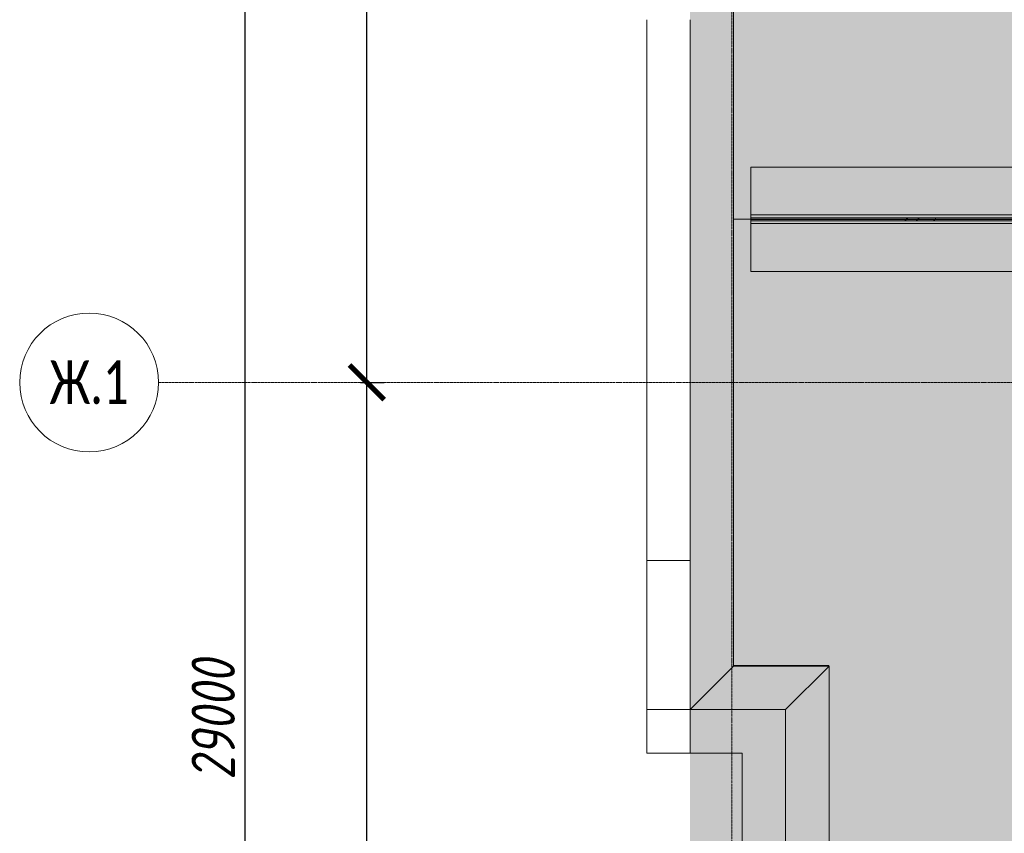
# Model space of a CAD drawing. Header units: millimetres. Extents: x -26888115 to 7466299, y -86687 to 22081.
# Tile 11 of 208: x 31815 to 37488, y -34697 to -30009. Entities that reach past the tile are written whole.
import ezdxf

# ---------------------------------------------------------------- set-up
doc = ezdxf.new("R2010")
doc.units = ezdxf.units.MM
doc.linetypes.add('-D1d1-15x02', pattern=[19, 15, -2, 0, -2])
doc.layers.get('Defpoints').update_dxf_attribs({"color": 31})
for name, color, linetype, lineweight in [('_0', 7, 'Continuous', 13), ('A-200-M_WALL', 7, 'Continuous', 5), ('A-214-M_CURT_WALL', 7, 'Continuous', 5), ('A-230-M_FLOOR', 7, 'Continuous', 5), ('A-270-M_ROOF', 7, 'Continuous', 5), ('Балясины', 7, 'Continuous', 5), ('Ограждение', 7, 'Continuous', 5), ('Оси', 7, 'Continuous', 5), ('Поручни', 7, 'Continuous', 5)]:
    doc.layers.add(name, color=color, linetype=linetype, lineweight=lineweight)
doc.styles.add('Calibri Light', font='Calibri light.ttf', dxfattribs={"width": 0.75, "height": 250})
doc.styles.add('fl_iso paper', font='isocpeur.ttf', dxfattribs={"width": 0.8, "oblique": 10})
doc.dimstyles.new('In tre 1_100', dxfattribs={"dimscale": 100, "dimtxt": 2.5, "dimasz": 2, "dimexe": 1, "dimexo": 0.7, "dimgap": 0.6, "dimtad": 1, "dimdec": 0, "dimrnd": 5, "dimzin": 0, "dimdsep": 46, "dimtxsty": 'fl_iso paper', "dimblk": 'ARCHTICK', "dimcen": 0, "dimdle": 1, "dimadec": 0, "dimazin": 0, "dimtfac": 1, "dimtdec": 0, "dimtofl": 0, "dimtmove": 1, "dimatfit": 3, "dimldrblk": 'DOT', "dimfxl": 40, "dimtfillclr": 256, "dimtolj": 1, "dimtzin": 0, "dimarcsym": 1})
pattern_1 = [(45, (-100, 100), (-282.843, 282.843), [200, -600]), (45, (-300, 0), (-282.843, 282.843), [600, -200]), (45, (100, -100), (-282.843, 282.843), [200, -600])]

# ---------------------------------------------------------------- blocks, each defined once
blk = doc.blocks.new('_ArchTick')
at = {"color": 0, "linetype": 'ByBlock', "lineweight": 9, "const_width": 0.15}
blk.add_lwpolyline([(-0.5, -0.5), (0.5, 0.5)], dxfattribs=at)
blk = doc.blocks.new('*D258')
at = {"layer": 'Defpoints', "color": 0, "transparency": 16777216}
for p in [(33009.2, -19899.4), (33115.2, -19899.4), (33009.2, -48899.4)]:
    blk.add_point(p, dxfattribs=at)
at = {"layer": 'Оси', "color": 0, "lineweight": -2, "transparency": 16777216}
for p, q in [((33115.2, -48999.4), (33115.2, -19799.4)), ((33079.2, -19899.4), (33215.2, -19899.4)), ((33079.2, -48899.4), (33215.2, -48899.4))]:
    blk.add_line(p, q, dxfattribs=at)
at = {"layer": 'Оси', "color": 0, "lineweight": -2, "transparency": 16777216, "xscale": 200, "yscale": 200, "zscale": 200}
for p, rotation in [((33115.2, -19899.4), 90), ((33115.2, -48899.4), 270)]:
    blk.add_blockref('_ArchTick', p, dxfattribs=dict(at, rotation=rotation))
at = {"layer": 'Оси', "color": 0, "transparency": 16777216, "insert": (32930.2, -34041.9), "char_height": 250, "attachment_point": 5, "rotation": 90, "style": 'fl_iso paper'}
blk.add_mtext('\\A1;29000', dxfattribs=at)
blk = doc.blocks.new('_DOT')
at = {"color": 0, "linetype": 'ByBlock'}
blk.add_line((-0.5, 0), (-1, 0), dxfattribs=at)
at = {"color": 0, "linetype": 'ByBlock', "const_width": 0.5}
blk.add_lwpolyline([(-0.25, 0, 1), (0.25, 0, 1)], format="xyb", close=True, dxfattribs=at)
blk = doc.blocks.new('Ось сетки - 8D-802830-30_AS_m_L05_ 07_ 09')
at = {"layer": 'Оси'}
blk.add_circle((0, 0), 4, dxfattribs=at)
blk = doc.blocks.new('*D264')
at = {"layer": 'Defpoints', "color": 0, "transparency": 16777216}
for p in [(33709.2, -32099.4), (33815.2, -32099.4), (33709.2, -40499.4)]:
    blk.add_point(p, dxfattribs=at)
at = {"layer": 'Оси', "color": 0, "lineweight": -2, "transparency": 16777216}
for p, q in [((33815.2, -40599.4), (33815.2, -31999.4)), ((33779.2, -32099.4), (33915.2, -32099.4)), ((33779.2, -40499.4), (33915.2, -40499.4))]:
    blk.add_line(p, q, dxfattribs=at)
at = {"layer": 'Оси', "color": 0, "lineweight": -2, "transparency": 16777216, "xscale": 200, "yscale": 200, "zscale": 200}
for p, rotation in [((33815.2, -32099.4), 90), ((33815.2, -40499.4), 270)]:
    blk.add_blockref('_ArchTick', p, dxfattribs=dict(at, rotation=rotation))
at = {"layer": 'Оси', "color": 0, "transparency": 16777216, "insert": (33630.2, -36299.4), "char_height": 250, "attachment_point": 5, "rotation": 90, "style": 'fl_iso paper'}
blk.add_mtext('\\A1;8400', dxfattribs=at)
blk = doc.blocks.new('*D265')
at = {"layer": 'Defpoints', "color": 0, "transparency": 16777216}
for p in [(33709.2, -23699.4), (33815.2, -23699.4), (33709.2, -32099.4)]:
    blk.add_point(p, dxfattribs=at)
at = {"layer": 'Оси', "color": 0, "lineweight": -2, "transparency": 16777216}
for p, q in [((33815.2, -32199.4), (33815.2, -23599.4)), ((33779.2, -23699.4), (33915.2, -23699.4)), ((33779.2, -32099.4), (33915.2, -32099.4))]:
    blk.add_line(p, q, dxfattribs=at)
at = {"layer": 'Оси', "color": 0, "lineweight": -2, "transparency": 16777216, "xscale": 200, "yscale": 200, "zscale": 200}
for p, rotation in [((33815.2, -23699.4), 90), ((33815.2, -32099.4), 270)]:
    blk.add_blockref('_ArchTick', p, dxfattribs=dict(at, rotation=rotation))
at = {"layer": 'Оси', "color": 0, "transparency": 16777216, "insert": (33630.2, -27899.4), "char_height": 250, "attachment_point": 5, "rotation": 90, "style": 'fl_iso paper'}
blk.add_mtext('\\A1;8400', dxfattribs=at)
blk = doc.blocks.new('Rectangular Mullion - R_StandardFrame_50Wx250H_ALU-5685953-50_AS_Plan_33_Пентхаус')
at = {"layer": 'A-214-M_CURT_WALL'}
for p, q in [((-750, 15855), (-500, 15855)), ((-750, 14745), (-750, 15855)), ((-500, 14745), (-500, 15855)), ((-500, 14745), (-750, 14745))]:
    blk.add_line(p, q, dxfattribs=at)
blk = doc.blocks.new('Rectangular Mullion - R_StandardFrame_50Wx250H_ALU-5685951-50_AS_Plan_33_Пентхаус')
at = {"layer": 'A-214-M_CURT_WALL'}
for p, q in [((-750, 14745), (-750, 14995)), ((50, 14995), (-750, 14995)), ((-200, 14745), (-750, 14745))]:
    blk.add_line(p, q, dxfattribs=at)
blk = doc.blocks.new('Rectangular Mullion - R_StandardFrame_50Wx250H_ALU-3638705-50_AS_Plan_33_Пентхаус')
at = {"layer": 'A-214-M_CURT_WALL'}
for p, q in [((50, 14995), (50, 12695)), ((-200, 14745), (-200, 12695)), ((50, 12695), (-200, 12695))]:
    blk.add_line(p, q, dxfattribs=at)
blk = doc.blocks.new('Rectangular Mullion - R_StandardFrame_50Wx250H_ALU-3638561-50_AS_Plan_33_Пентхаус')
at = {"layer": 'A-214-M_CURT_WALL'}
for p, q in [((-750, 27120), (-750, 28270)), ((-500, 27120), (-500, 28270))]:
    blk.add_line(p, q, dxfattribs=at)
blk = doc.blocks.new('Rectangular Mullion - R_StandardFrame_50Wx250H_ALU-3638576-50_AS_Plan_33_Пентхаус')
at = {"layer": 'A-214-M_CURT_WALL'}
for p, q in [((-750, 15855), (-750, 17820)), ((-500, 15855), (-500, 17820)), ((-500, 15855), (-750, 15855))]:
    blk.add_line(p, q, dxfattribs=at)
blk = doc.blocks.new('Ограждение - Ограждение-5483856-50_AS_Plan_33_Пентхаус')
at = {"layer": 'Поручни'}
for p, q in [((-37190, 29120), (-37190, 15170)), ((-37190, 15170), (-37440, 14920)), ((-37190, 15170), (-36640, 15170)), ((-36640, 15170), (-36890, 14920)), ((-36640, 15170), (-36640, 12570))]:
    blk.add_line(p, q, dxfattribs=at)
blk = doc.blocks.new('RST_AR_KMN_R22_B1_FCD_rvt-1-50_AS_Plan_33_Пентхаус')
at = {"layer": 'A-214-M_CURT_WALL', "lineweight": 5}
for name, p in [('Rectangular Mullion - R_StandardFrame_50Wx250H_ALU-3638561-50_AS_Plan_33_Пентхаус', (0, -9300)), ('Rectangular Mullion - R_StandardFrame_50Wx250H_ALU-3638576-50_AS_Plan_33_Пентхаус', (0, 0)), ('Rectangular Mullion - R_StandardFrame_50Wx250H_ALU-5685953-50_AS_Plan_33_Пентхаус', (0, 0)), ('Rectangular Mullion - R_StandardFrame_50Wx250H_ALU-5685951-50_AS_Plan_33_Пентхаус', (0, 0)), ('Rectangular Mullion - R_StandardFrame_50Wx250H_ALU-3638705-50_AS_Plan_33_Пентхаус', (0, 0))]:
    blk.add_blockref(name, p, dxfattribs=at)
at = {"layer": 'Ограждение', "lineweight": 5}
blk.add_blockref('Ограждение - Ограждение-5483856-50_AS_Plan_33_Пентхаус', (36940, 75), dxfattribs=at)
blk = doc.blocks.new('Ограждение - Ограждение-5593861-50_AS_Plan_33_Пентхаус')
at = {"layer": 'Ограждение', "true_color": 0x787878}
h = blk.add_hatch(dxfattribs=at)
h.set_pattern_fill('FP_22', color=8, style=0, pattern_type=2)
h.set_pattern_definition(pattern_1)
h.paths.add_polyline_path([(5980.2, 17820.5), (5980.2, 17828.5), (-150, 17828.5), (-150, 17820.5), (4767.6, 17820.5)])
h = blk.add_hatch(dxfattribs=at)
h.set_pattern_fill('FP_22', color=8, style=0, pattern_type=2)
h.set_pattern_definition(pattern_1)
h.paths.add_polyline_path([(5980.2, 17811.5), (5980.2, 17819.5), (-150, 17819.5), (-150, 17811.5), (4767.6, 17811.5)])
at = {"layer": 'Поручни'}
for p, q in [((-150, 17829), (-150, 17845)), ((5980.2, 17845), (-150, 17845)), ((-150, 17829), (5980.2, 17829)), ((-150, 17820.5), (-150, 17828.5)), ((-150, 17828.5), (5980.2, 17828.5)), ((-150, 17819.5), (-150, 17820.5)), ((-150, 17820.5), (5980.2, 17820.5)), ((-150, 17811.5), (-150, 17819.5)), ((-150, 17819.5), (5980.2, 17819.5)), ((-150, 17811.5), (5980.2, 17811.5)), ((-150, 17795), (-150, 17811)), ((-150, 17811), (5971.7, 17811)), ((-150, 17795), (5971.7, 17795))]:
    blk.add_line(p, q, dxfattribs=at)

msp = doc.modelspace()

# ---------------------------------------------------------------- hatches: boundary and pattern name
at = {"layer": '_0', "transparency": 33554534}
h = msp.add_hatch(color=252, dxfattribs=at)
h.dxf.hatch_style = 1
h.paths.add_polyline_path([(35678, -49484.4), (73628, -49484.4), (73628, -19534.4), (35678, -19534.4)])
h.paths.add_polyline_path([(44578, -40979.4), (44578, -34929.4), (49428, -34929.4), (49428, -36429.4), (51078, -36429.4), (51078, -30029.4), (49428, -30029.4), (49428, -30823.8), (44578, -30823.8), (44578, -28029.4), (64728, -28029.4), (64728, -32969.4), (62778, -32969.4), (62778, -31029.4), (59878, -31029.4), (59878, -30029.4), (58578, -30029.4), (58578, -38979.4), (64728, -38979.4), (64728, -40979.4)], flags=16)

# ---------------------------------------------------------------- linework, layer by layer
at = {"layer": 'A-200-M_WALL'}
for p, q in [((35928, -33729.4), (36477.2, -33729.4)), ((36477.2, -33729.4), (36477.2, -33734.4))]:
    msp.add_line(p, q, dxfattribs=at)
at = {"layer": 'A-230-M_FLOOR'}
for p, q in [((42458.2, -30859.4), (36028, -30859.4)), ((36028, -30859.4), (36028, -31134.4)), ((36028, -31184.4), (36028, -31459.4)), ((36028, -31459.4), (41858, -31459.4))]:
    msp.add_line(p, q, dxfattribs=at)
at = {"layer": 'A-270-M_ROOF'}
msp.add_line((35928, -31159.4), (36028, -31159.4), dxfattribs=at)
at = {"layer": 'Оси', "linetype": '-D1d1-15x02'}
for p, q in [((35918, -51768.8), (35918, -18492.1)), ((32615.2, -32099.4), (74746.1, -32099.4))]:
    msp.add_line(p, q, dxfattribs=at)

# ---------------------------------------------------------------- block references
at = {"lineweight": 5}
msp.add_blockref('RST_AR_KMN_R22_B1_FCD_rvt-1-50_AS_Plan_33_Пентхаус', (36178, -48979.4), dxfattribs=at)
at = {"layer": 'Балясины'}
msp.add_blockref('Ограждение - Ограждение-5593861-50_AS_Plan_33_Пентхаус', (36178, -48979.4), dxfattribs=at)
at = {"layer": 'Оси', "xscale": 99.99999999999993, "yscale": 99.99999999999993, "zscale": 99.99999999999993, "rotation": 269.9999999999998}
msp.add_blockref('Ось сетки - 8D-802830-30_AS_m_L05_ 07_ 09', (32215.2, -32099.4), dxfattribs=at)

# ---------------------------------------------------------------- texts
at = {"layer": 'Оси', "insert": (32215.2, -32099.4), "char_height": 250, "width": 869.831, "attachment_point": 5, "style": 'Calibri Light'}
msp.add_mtext('Ж.1', dxfattribs=at)

# ---------------------------------------------------------------- dimensions: what is measured, and where the dimension line sits
at = {"layer": 'Оси'}
dim = msp.add_linear_dim(base=(33115.2, -19899.4), p1=(33009.2, -48899.4), p2=(33009.2, -19899.4), angle=90, dimstyle='In tre 1_100', dxfattribs=at)
dim.commit()
dim.dimension.update_dxf_attribs({"geometry": '*D258', "text_midpoint": (33115.2, -34041.9), "dimtype": 160})
for base, p1, p2, picture, middle in [((33815.2, -23699.4), (33709.2, -32099.4), (33709.2, -23699.4), '*D265', (33630.2, -27899.4)), ((33815.2, -32099.4), (33709.2, -40499.4), (33709.2, -32099.4), '*D264', (33630.2, -36299.4))]:
    dim = msp.add_linear_dim(base=base, p1=p1, p2=p2, angle=90, dimstyle='In tre 1_100', dxfattribs=at)
    dim.commit()
    dim.dimension.update_dxf_attribs({"geometry": picture, "text_midpoint": middle})

doc.saveas('drawing.dxf')
